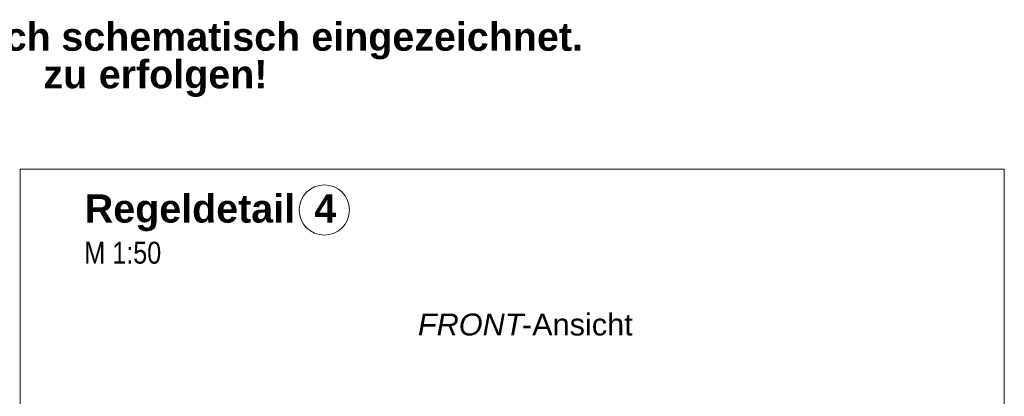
# Model space of a CAD drawing. Extents: x -720 to 300, y 62 to 1162.
# Tile 184 of 256: x 191 to 254, y 733 to 757. Entities that reach past the tile are written whole.
import ezdxf
from ezdxf.lldxf.tags import DXFTag

# ---------------------------------------------------------------- set-up
doc = ezdxf.new("R2010")
doc.units = 0
doc.layers.get('0').update_dxf_attribs({"lineweight": 13})
doc.layers.add('E_Detail_Beschriftung', color=7, linetype='Continuous', lineweight=13, true_color=0x009900)
doc.layers.add('E_Leerrohr Beschriftung', color=1, linetype='Continuous', lineweight=9, true_color=0xff0000)
doc.layers.add('E_Detail_Linie_Text_Bem', color=7, linetype='Continuous', lineweight=13)
doc.styles.get("Standard").update_dxf_attribs({"font": 'ARIALN.TTF'})
tags = doc.linetypes.add('fein_strichliert-A06G93Y38I', pattern=[4, 1, -2, 1]).pattern_tags.tags
tags[8:9] = [DXFTag(74, 4), DXFTag(75, 0), DXFTag(340, '0'), DXFTag(46, 0.0), DXFTag(50, 0.0), DXFTag(44, 0.0), DXFTag(45, 0.0)]
tags[6:7] = [DXFTag(74, 4), DXFTag(75, 0), DXFTag(340, '0'), DXFTag(46, 0.0), DXFTag(50, 0.0), DXFTag(44, 0.0), DXFTag(45, 0.0)]
tags[4:5] = [DXFTag(74, 4), DXFTag(75, 0), DXFTag(340, '0'), DXFTag(46, 0.0), DXFTag(50, 0.0), DXFTag(44, 0.0), DXFTag(45, 0.0)]

# ---------------------------------------------------------------- blocks, each defined once
blk = doc.blocks.new('Referenz-A06G93Y48I')
at = {"layer": 'E_Detail_Beschriftung', "color": 1, "linetype": 'Continuous', "lineweight": 35, "ltscale": 0.35, "true_color": 0xff0000, "char_height": 1.8, "attachment_point": 1}
for s, insert in [('{\\fArial|b1|i0;einfach}', (184.274, 756.562)), ('{\\fArial|b1|i0;schematisch}', (193.758, 756.562)), ('{\\fArial|b1|i0;eingezeichnet.}', (209.701, 756.562)), ('{\\fArial|b1|i0;erfolgen!}', (196.145, 754.165)), ('{\\fArial|b1|i0;zu}', (192.61, 754.165))]:
    blk.add_mtext(s, dxfattribs=dict(at, insert=insert))
blk = doc.blocks.new('Referenz-A06G93Y68I')
at = {"layer": 'E_Detail_Linie_Text_Bem', "linetype": 'fein_strichliert-A06G93Y38I', "ltscale": 0.65}
for p, q in [((253.903, 747.199), (191.134, 747.199)), ((191.134, 747.199), (191.134, 685.882)), ((253.903, 685.882), (253.903, 747.199))]:
    blk.add_line(p, q, dxfattribs=at)
at = {"layer": 'E_Leerrohr Beschriftung', "linetype": 'Continuous', "ltscale": 0.13}
blk.add_circle((210.533, 744.592), 1.6, dxfattribs=at)
at = {"layer": 'E_Detail_Beschriftung', "color": 1, "linetype": 'Continuous', "lineweight": 35, "ltscale": 0.35, "true_color": 0xff0000, "char_height": 1.8, "attachment_point": 1}
for s, insert in [('{\\fArial|b1|i0;Regeldetail}', (195.252, 745.587)), ('{\\fArial|b1|i0;4}', (209.89, 745.587))]:
    blk.add_mtext(s, dxfattribs=dict(at, insert=insert))
at = {"layer": 'E_Detail_Beschriftung', "linetype": 'Continuous', "ltscale": 0.13, "insert": (195.222, 742.563), "char_height": 1.4, "attachment_point": 1}
blk.add_mtext('{\\fArial Narrow;M 1:50}', dxfattribs=at)
at = {"layer": 'E_Detail_Beschriftung', "linetype": 'Continuous', "lineweight": -2, "ltscale": 0.25, "char_height": 1.4, "attachment_point": 1}
for s, insert in [('{\\fArial|b0|i1;FRONT}', (216.499, 737.977)), ('{\\fArial;-Ansicht}', (223.135, 737.977))]:
    blk.add_mtext(s, dxfattribs=dict(at, insert=insert))

msp = doc.modelspace()

# ---------------------------------------------------------------- block references
at = {"color": 8, "lineweight": 25, "ltscale": 0.25, "true_color": 0x808080}
for name in ['Referenz-A06G93Y48I', 'Referenz-A06G93Y68I']:
    msp.add_blockref(name, (0, 0), dxfattribs=at)

doc.saveas('drawing.dxf')
